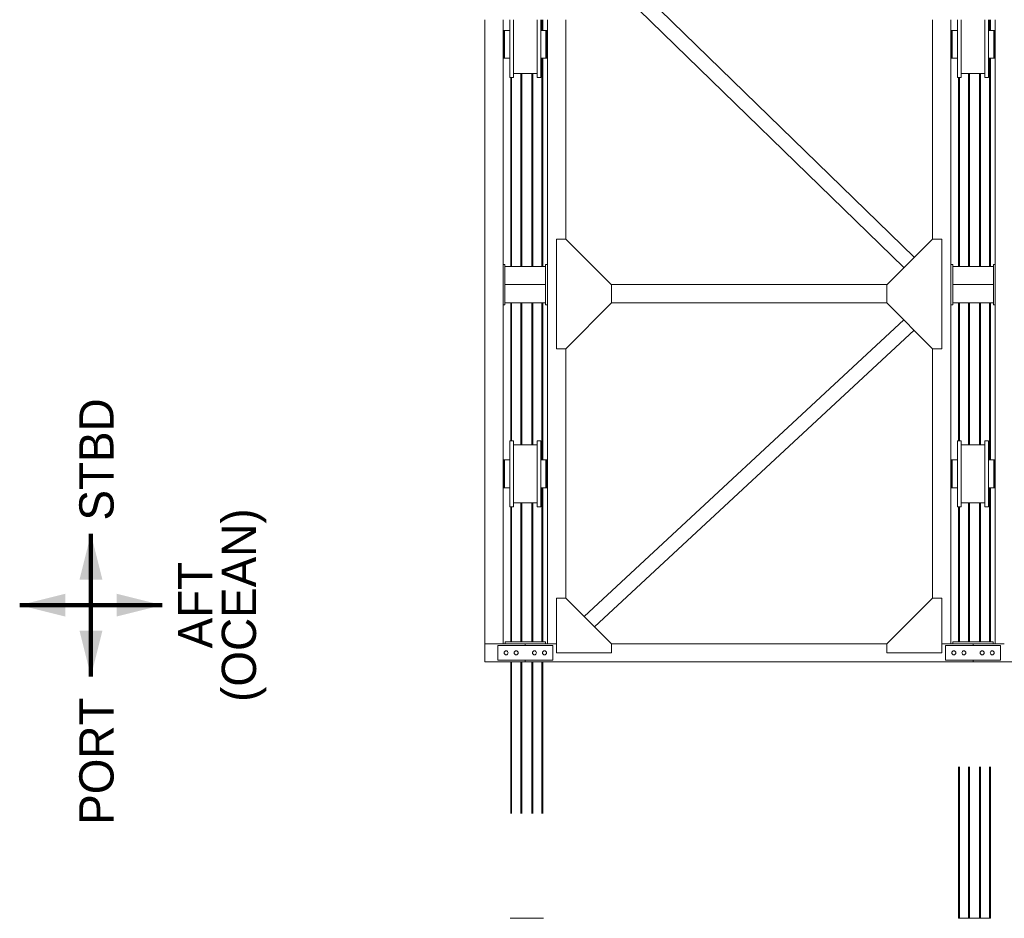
# Model space of a CAD drawing. Header units: millimetres. Extents: x 53746 to 116821, y -810352 to -765802.
# Tile 23 of 256: x 59215 to 64602, y -782120 to -777202. Entities that reach past the tile are written whole.
import ezdxf

# ---------------------------------------------------------------- set-up
doc = ezdxf.new("R2010")
doc.units = ezdxf.units.MM
doc.header["$MEASUREMENT"] = 0
doc.linetypes.add('DGN Style 5', pattern=[1001.403, 429.172714, -572.230286])
doc.linetypes.add('DGN Style 6', pattern=[2720.955009, 1.430576, -572.230286, 1001.403, -572.230286, 1.430576, -572.230286])
for name, color, linetype, lineweight in [('Main Cradle Rails', 7, 'Continuous', 0), ('Side Cradle Stbd', 7, 'Continuous', 0), ('Side Slip Rails', 7, 'Continuous', 0)]:
    doc.layers.add(name, color=color, linetype=linetype, lineweight=lineweight)
doc.styles.add('Style-ENGINEERING', font='ENGINEERING.shx')
doc.styles.add('Style-ENGINEERING_0', font='ENGINEERING.shx')
doc.dimstyles.new('MetricMM', dxfattribs={"dimtxt": 3, "dimasz": 3, "dimexe": 1.5, "dimexo": 1.5, "dimgap": 1.5, "dimtad": 1, "dimdec": 0, "dimzin": 7, "dimtxsty": 'Style-ENGINEERING_0', "dimcen": 0.09, "dimclrd": 1, "dimclre": 1, "dimclrt": 7, "dimadec": 0, "dimazin": 3, "dimtfac": 1, "dimtdec": 0, "dimtofl": 0, "dimtmove": 0, "dimatfit": 3, "dimfxl": 1, "dimtzin": 7, "dimlwd": -1, "dimlwe": 0, "dimarcsym": 0})

# ---------------------------------------------------------------- blocks, each defined once
blk = doc.blocks.new('*U57')
at = {"color": 1, "linetype": 'Continuous', "lineweight": 0}
for points in [[(-25678.5, 8060.7), (-25741, 7810.7), (-25616, 7810.7)], [(-26068.5, 7670.7), (-25818.5, 7608.2), (-25818.5, 7733.2)], [(-25288.5, 7670.7), (-25538.5, 7733.2), (-25538.5, 7608.2)], [(-25678.5, 7280.7), (-25616, 7530.7), (-25741, 7530.7)]]:
    blk.add_solid(points, dxfattribs=at)
at = {"layer": 'Side Cradle Stbd', "color": 7, "linetype": 'Continuous', "lineweight": 0}
for p, q in [((-21173.6, 9574.1), (-22925.7, 11279.3)), ((-21230.2, 9517.5), (-22982.3, 11222.7)), ((-23523.2, 10874.5), (-23523.2, 7459.6)), ((-23423.2, 10874.5), (-23423.2, 7459.6)), ((-23180.8, 7459.6), (-23180.8, 10874.5)), ((-23080.8, 9674.2), (-23080.8, 10874.5)), ((-21073.5, 10874.5), (-21073.5, 9674.2)), ((-20973.5, 10874.5), (-20973.5, 9534.5)), ((-20731.1, 7459.6), (-20731.1, 10874.5)), ((-23423.2, 10779.5), (-23420.8, 10779.5)), ((-23183.8, 10779.5), (-23180.8, 10779.5)), ((-20973.5, 10779.5), (-20971.1, 10779.5)), ((-20917.6, 10739.5), (-20917.6, 10808.8)), ((-20734.1, 10779.5), (-20731.1, 10779.5)), ((-23415.8, 10768.6), (-23415.8, 10739.5)), ((-23367.3, 10670.1), (-23367.3, 10739.5)), ((-23217.3, 10670.1), (-23217.3, 10739.5)), ((-20966.1, 10768.6), (-20966.1, 10739.5)), ((-20966.1, 10739.5), (-20966.1, 10710.3)), ((-20917.6, 10670.1), (-20917.6, 10739.5)), ((-20767.6, 10670.1), (-20767.6, 10739.5)), ((-23420.8, 10699.5), (-23423.2, 10699.5)), ((-23420.8, 10702.5), (-23420.8, 10699.5)), ((-23415.8, 10685.6), (-23415.8, 10669.1)), ((-23415.8, 10669.1), (-23415.8, 10663.3)), ((-23387.3, 10669.1), (-23387.3, 10663.3)), ((-23180.8, 10699.5), (-23183.8, 10699.5)), ((-23183.8, 10685.6), (-23183.8, 10669.1)), ((-23183.8, 10669.1), (-23183.8, 10663.3)), ((-20971.1, 10699.5), (-20973.5, 10699.5)), ((-20971.1, 10702.5), (-20971.1, 10699.5)), ((-20966.1, 10685.6), (-20966.1, 10669.1)), ((-20966.1, 10669.1), (-20966.1, 10663.3)), ((-20937.6, 10669.1), (-20937.6, 10663.3)), ((-20731.1, 10699.5), (-20734.1, 10699.5)), ((-20734.1, 10685.6), (-20734.1, 10669.1)), ((-20734.1, 10669.1), (-20734.1, 10663.3)), ((-23387.3, 10558.3), (-23387.3, 10572.1)), ((-23237.3, 10580.5), (-23367.3, 10580.5)), ((-23237.3, 10558.3), (-23237.3, 10572.1)), ((-20937.6, 10558.3), (-20937.6, 10572.1)), ((-20787.6, 10580.5), (-20917.6, 10580.5)), ((-20787.6, 10558.3), (-20787.6, 10572.1)), ((-23130.8, 9674.2), (-23080.8, 9674.2)), ((-23130.8, 9674.2), (-23130.8, 9074.2)), ((-23080.8, 9674.2), (-22830.8, 9424.2)), ((-21073.5, 9674.2), (-21323.5, 9424.2)), ((-21023.5, 9674.2), (-21073.5, 9674.2)), ((-21023.5, 9674.2), (-21023.5, 9074.2)), ((-23423.8, 9534.5), (-23413.8, 9534.5)), ((-23423.8, 9484.5), (-23423.8, 9534.5)), ((-23413.8, 9534.5), (-23413.8, 9524.5)), ((-23413.8, 9424.5), (-23413.8, 9524.5)), ((-23190.8, 9524.5), (-23413.8, 9524.5)), ((-23190.8, 9534.5), (-23180.8, 9534.5)), ((-23190.8, 9524.5), (-23190.8, 9534.5)), ((-23190.8, 9524.5), (-23190.8, 9424.5)), ((-20973.5, 9534.5), (-20963.5, 9534.5)), ((-20973.5, 9484.5), (-20973.5, 9534.5)), ((-20963.5, 9534.5), (-20963.5, 9524.5)), ((-20963.5, 9424.5), (-20963.5, 9524.5)), ((-20740.5, 9524.5), (-20963.5, 9524.5)), ((-20740.5, 9534.5), (-20730.5, 9534.5)), ((-20740.5, 9524.5), (-20740.5, 9534.5)), ((-20740.5, 9524.5), (-20740.5, 9424.5)), ((-20730.5, 9534.5), (-20730.5, 9484.5)), ((-23413.8, 9424.5), (-23413.8, 9324.5)), ((-23190.8, 9424.5), (-23413.8, 9424.5)), ((-23190.8, 9324.5), (-23190.8, 9424.5)), ((-22831.1, 9424.5), (-21323.2, 9424.5)), ((-22830.8, 9424.2), (-22830.8, 9324.2)), ((-21323.5, 9424.2), (-21323.5, 9324.2)), ((-20963.5, 9424.5), (-20963.5, 9324.5)), ((-20740.5, 9424.5), (-20963.5, 9424.5)), ((-20740.5, 9324.5), (-20740.5, 9424.5)), ((-23190.8, 9324.5), (-23413.8, 9324.5)), ((-23413.8, 9324.5), (-23413.8, 9314.5)), ((-23190.8, 9314.5), (-23190.8, 9324.5)), ((-23080.8, 9074.2), (-22830.8, 9324.2)), ((-21323.5, 9324.5), (-22830.8, 9324.5)), ((-21073.5, 9074.2), (-21323.5, 9324.2)), ((-20740.5, 9324.5), (-20963.5, 9324.5)), ((-20963.5, 9324.5), (-20963.5, 9314.5)), ((-20740.5, 9314.5), (-20740.5, 9324.5)), ((-23413.8, 9314.5), (-23423.8, 9314.5)), ((-23180.8, 9314.5), (-23190.8, 9314.5)), ((-20963.5, 9314.5), (-20973.5, 9314.5)), ((-20973.5, 9314.5), (-20973.5, 7459.6)), ((-20730.5, 9314.5), (-20740.5, 9314.5)), ((-22979.6, 7608.5), (-21231.5, 9232.2)), ((-22923, 7551.8), (-21174.9, 9175.6)), ((-23130.8, 9074.2), (-23080.8, 9074.2)), ((-23080.8, 7709.6), (-23080.8, 9074.2)), ((-21073.5, 9074.2), (-21073.5, 7709.6)), ((-21023.5, 9074.2), (-21073.5, 9074.2)), ((-23367.3, 8548.5), (-23237.3, 8548.5)), ((-20917.6, 8548.5), (-20787.6, 8548.5)), ((-23387.3, 8460.6), (-23387.3, 8459.9)), ((-23387.3, 8458.8), (-23387.3, 8445.4)), ((-20917.6, 8389.5), (-20917.6, 8458.8)), ((-23423.2, 8429.5), (-23420.8, 8429.5)), ((-23420.8, 8426.9), (-23420.8, 8426.4)), ((-23420.8, 8418.9), (-23420.8, 8418.6)), ((-23420.8, 8418.6), (-23420.8, 8418)), ((-23420.8, 8418), (-23420.8, 8418)), ((-23420.8, 8418), (-23420.8, 8417.7)), ((-23415.8, 8418.6), (-23415.8, 8389.5)), ((-23387.3, 8445.4), (-23387.3, 8443.3)), ((-23387.3, 8421.7), (-23387.3, 8418.6)), ((-23183.8, 8429.5), (-23180.8, 8429.5)), ((-20973.5, 8429.5), (-20971.1, 8429.5)), ((-20971.1, 8426.9), (-20971.1, 8426.4)), ((-20971.1, 8418.9), (-20971.1, 8418.6)), ((-20971.1, 8418.6), (-20971.1, 8418)), ((-20971.1, 8418), (-20971.1, 8418)), ((-20971.1, 8418), (-20971.1, 8417.7)), ((-20971.1, 8406.2), (-20971.1, 8404.8)), ((-20966.1, 8418.6), (-20966.1, 8389.5)), ((-20787.6, 8389.5), (-20787.6, 8450.3)), ((-20734.1, 8429.5), (-20731.1, 8429.5)), ((-23420.8, 8361.2), (-23420.8, 8361.1)), ((-23420.8, 8361.1), (-23420.8, 8360.9)), ((-23420.8, 8360.9), (-23420.8, 8360.3)), ((-23420.8, 8360.3), (-23420.8, 8354.1)), ((-23420.8, 8354.1), (-23420.8, 8352.5)), ((-23420.8, 8352.5), (-23420.8, 8349.5)), ((-23367.3, 8320.1), (-23367.3, 8389.5)), ((-23217.3, 8320.1), (-23217.3, 8389.5)), ((-20971.1, 8361.2), (-20971.1, 8361.1)), ((-20971.1, 8361.1), (-20971.1, 8360.9)), ((-20971.1, 8360.9), (-20971.1, 8360.3)), ((-20971.1, 8360.3), (-20971.1, 8354.1)), ((-20971.1, 8354.1), (-20971.1, 8352.5)), ((-20971.1, 8352.5), (-20971.1, 8349.5)), ((-20966.1, 8389.5), (-20966.1, 8360.3)), ((-20917.6, 8320.1), (-20917.6, 8389.5)), ((-20767.6, 8320.1), (-20767.6, 8389.5)), ((-23420.8, 8349.5), (-23423.2, 8349.5)), ((-23415.8, 8335.6), (-23415.8, 8319.1)), ((-23415.8, 8319.1), (-23415.8, 8313.3)), ((-23387.3, 8319.1), (-23387.3, 8313.3)), ((-23180.8, 8349.5), (-23183.8, 8349.5)), ((-23183.8, 8335.6), (-23183.8, 8319.1)), ((-23183.8, 8319.1), (-23183.8, 8313.3)), ((-20971.1, 8349.5), (-20973.5, 8349.5)), ((-20966.1, 8335.6), (-20966.1, 8319.1)), ((-20966.1, 8319.1), (-20966.1, 8313.3)), ((-20937.6, 8319.1), (-20937.6, 8313.3)), ((-20731.1, 8349.5), (-20734.1, 8349.5)), ((-20734.1, 8335.6), (-20734.1, 8319.1)), ((-20734.1, 8319.1), (-20734.1, 8313.3)), ((-23387.3, 8208.3), (-23387.3, 8222.1)), ((-23237.3, 8230.5), (-23367.3, 8230.5)), ((-23237.3, 8208.3), (-23237.3, 8222.1)), ((-20937.6, 8208.3), (-20937.6, 8222.1)), ((-20787.6, 8230.5), (-20917.6, 8230.5)), ((-20787.6, 8208.3), (-20787.6, 8222.1)), ((-23523.2, 7459.6), (-23523.2, 7359.6)), ((-23452, 7449.6), (-23452, 7369.6)), ((-23152, 7449.6), (-23452, 7449.6)), ((-23302, 7459.6), (-23423.2, 7459.6)), ((-23412, 7469.6), (-23412, 7459.6)), ((-23412, 7469.6), (-23387.5, 7469.6)), ((-23302, 7459.6), (-23130.8, 7459.6)), ((-23192, 7469.6), (-23192, 7459.6)), ((-23152, 7369.6), (-23152, 7449.6)), ((-22830.8, 7459.6), (-21323.5, 7459.6)), ((-21002.3, 7449.6), (-21002.3, 7369.6)), ((-20702.3, 7449.6), (-21002.3, 7449.6)), ((-20973.5, 7459.6), (-20852.3, 7459.6)), ((-20962.3, 7469.6), (-20962.3, 7459.6)), ((-20962.3, 7469.6), (-20937.8, 7469.6)), ((-20852.3, 7459.6), (-20681.1, 7459.6)), ((-20742.3, 7469.6), (-20742.3, 7459.6)), ((-20702.3, 7369.6), (-20702.3, 7449.6)), ((-23396, 7409.6), (-23396.8, 7405.4)), ((-23347.8, 7399.4), (-23352, 7398.6)), ((-23241.8, 7405.4), (-23241, 7409.6)), ((-23192.8, 7419.8), (-23189.2, 7417.4)), ((-20946.3, 7409.6), (-20947.1, 7405.4)), ((-20898.1, 7399.4), (-20902.3, 7398.6)), ((-20792.1, 7405.4), (-20791.3, 7409.6)), ((-20743.1, 7419.8), (-20739.5, 7417.4)), ((-23302, 7359.6), (-23523.2, 7359.6)), ((-23452, 7369.6), (-23152, 7369.6)), ((-23302, 7359.6), (-20852.3, 7359.6)), ((-21002.3, 7369.6), (-20702.3, 7369.6)), ((-20852.3, 7359.6), (-18402.6, 7359.6))]:
    blk.add_line(p, q, dxfattribs=at)
at = {"layer": 'Side Cradle Stbd', "color": 7, "linetype": 'Continuous', "lineweight": 0, "flags": 128}
for points in [[(-23387.3, 10739.5), (-23387.3, 10739.5), (-23387.3, 10808.8), (-23387.3, 10867.6), (-23387.3, 10874.5)], [(-23367.3, 10739.5), (-23367.3, 10808.8), (-23367.3, 10867.6), (-23367.3, 10874.5)], [(-23237.3, 10739.5), (-23237.3, 10739.5), (-23237.3, 10808.8), (-23237.3, 10867.6), (-23237.3, 10874.5)], [(-23217.3, 10739.5), (-23217.3, 10808.8), (-23217.3, 10867.6), (-23217.3, 10874.5)], [(-20937.6, 10572.1), (-20937.6, 10611.3), (-20937.6, 10670.1), (-20937.6, 10739.5), (-20937.6, 10808.8), (-20937.6, 10867.6), (-20937.6, 10874.5)], [(-20917.6, 10808.8), (-20917.6, 10808.8), (-20917.6, 10867.6), (-20917.6, 10874.5)], [(-20787.6, 10572.1), (-20787.6, 10611.3), (-20787.6, 10670.1), (-20787.6, 10739.5), (-20787.6, 10808.8), (-20787.6, 10867.6), (-20787.6, 10874.5)], [(-20767.6, 10739.5), (-20767.6, 10808.8), (-20767.6, 10867.6), (-20767.6, 10874.5)], [(-23415.8, 10815.7), (-23415.8, 10815.7), (-23420.8, 10815.7), (-23420.8, 10809.9), (-23420.8, 10793.3), (-23420.8, 10768.6)], [(-23420.8, 10776.4), (-23420.8, 10776.4), (-23420.8, 10776.9), (-23420.8, 10779.5), (-23420.8, 10779.5)], [(-23420.8, 10768.6), (-23420.8, 10768.9), (-23420.8, 10776.4), (-23420.8, 10776.4)], [(-23387.3, 10815.7), (-23415.8, 10815.7), (-23415.8, 10809.9), (-23415.8, 10793.3), (-23415.8, 10768.6), (-23415.8, 10768.6)], [(-23415.8, 10793.3), (-23415.8, 10793.3), (-23415.8, 10768.6), (-23415.8, 10739.5), (-23415.8, 10710.3), (-23415.8, 10685.6)], [(-23387.3, 10808.8), (-23387.3, 10809.9), (-23387.3, 10809.9), (-23387.3, 10810.6), (-23387.3, 10815.7), (-23387.3, 10815.7), (-23387.3, 10815.7)], [(-23387.3, 10768.6), (-23387.3, 10768.6), (-23387.3, 10768.6), (-23387.3, 10771.7), (-23387.3, 10793.3), (-23387.3, 10793.3), (-23387.3, 10795.4), (-23387.3, 10808.8)], [(-23188.8, 10815.7), (-23188.8, 10815.7), (-23217.3, 10815.7)], [(-23183.8, 10815.7), (-23183.8, 10815.7), (-23188.8, 10815.7), (-23188.8, 10815.7)], [(-23188.8, 10815.7), (-23188.8, 10809.9), (-23188.8, 10793.3), (-23188.8, 10768.6), (-23188.8, 10739.5), (-23188.8, 10739.5)], [(-23183.8, 10815.7), (-23183.8, 10809.9), (-23183.8, 10793.3), (-23183.8, 10768.6), (-23183.8, 10739.5), (-23183.8, 10710.3), (-23183.8, 10685.6)], [(-20966.1, 10815.7), (-20966.1, 10815.7), (-20971.1, 10815.7), (-20971.1, 10809.9), (-20971.1, 10793.3), (-20971.1, 10768.6), (-20971.1, 10739.5), (-20971.1, 10710.3), (-20971.1, 10685.6), (-20971.1, 10669.1), (-20971.1, 10663.3), (-20966.1, 10663.3)], [(-20971.1, 10768.6), (-20971.1, 10768.9), (-20971.1, 10776.4), (-20971.1, 10776.4), (-20971.1, 10776.4), (-20971.1, 10776.9), (-20971.1, 10779.5), (-20971.1, 10779.5), (-20971.1, 10779.5)], [(-20937.6, 10815.7), (-20966.1, 10815.7), (-20966.1, 10809.9), (-20966.1, 10793.3), (-20966.1, 10793.3)], [(-20966.1, 10793.3), (-20966.1, 10768.6), (-20966.1, 10768.6)], [(-20937.6, 10809.9), (-20937.6, 10809.9), (-20937.6, 10810.6), (-20937.6, 10815.7), (-20937.6, 10815.7), (-20937.6, 10815.7)], [(-20937.6, 10808.8), (-20937.6, 10809.9), (-20937.6, 10809.9)], [(-20937.6, 10768.6), (-20937.6, 10768.6), (-20937.6, 10768.6), (-20937.6, 10771.7), (-20937.6, 10793.3), (-20937.6, 10793.3), (-20937.6, 10795.4), (-20937.6, 10808.8)], [(-20739.1, 10815.7), (-20739.1, 10815.7), (-20767.6, 10815.7)], [(-20734.1, 10815.7), (-20734.1, 10815.7), (-20739.1, 10815.7), (-20739.1, 10815.7)], [(-20739.1, 10815.7), (-20739.1, 10809.9), (-20739.1, 10793.3), (-20739.1, 10768.6), (-20739.1, 10768.6)], [(-20734.1, 10815.7), (-20734.1, 10809.9), (-20734.1, 10793.3), (-20734.1, 10768.6), (-20734.1, 10739.5), (-20734.1, 10710.3), (-20734.1, 10685.6)], [(-23420.8, 10768.6), (-23420.8, 10768.6), (-23420.8, 10739.5), (-23420.8, 10710.3), (-23420.8, 10685.6), (-23420.8, 10669.1), (-23420.8, 10663.3), (-23415.8, 10663.3)], [(-23420.8, 10767.7), (-23420.8, 10767.7), (-23420.8, 10767.7), (-23420.8, 10768), (-23420.8, 10768), (-23420.8, 10768.6)], [(-23387.3, 10572.1), (-23387.3, 10611.3), (-23387.3, 10670.1), (-23387.3, 10739.5)], [(-23237.3, 10572.1), (-23237.3, 10611.3), (-23237.3, 10670.1), (-23237.3, 10739.5)], [(-23188.8, 10739.5), (-23188.8, 10739.5), (-23188.8, 10710.3), (-23188.8, 10685.6), (-23188.8, 10669.1), (-23188.8, 10663.3), (-23183.8, 10663.3)], [(-20971.1, 10754.8), (-20971.1, 10754.8), (-20971.1, 10754.8), (-20971.1, 10754.8), (-20971.1, 10756.2), (-20971.1, 10767.7), (-20971.1, 10767.7), (-20971.1, 10767.7), (-20971.1, 10768), (-20971.1, 10768), (-20971.1, 10768.6)], [(-20966.1, 10768.6), (-20966.1, 10768.6), (-20966.1, 10739.5)], [(-20966.1, 10739.5), (-20966.1, 10739.5), (-20966.1, 10710.3), (-20966.1, 10685.6)], [(-20937.6, 10710.3), (-20937.6, 10714), (-20937.6, 10739.5)], [(-20739.1, 10768.6), (-20739.1, 10739.5), (-20739.1, 10739.5)], [(-20739.1, 10739.5), (-20739.1, 10739.5), (-20739.1, 10710.3), (-20739.1, 10685.6), (-20739.1, 10669.1), (-20739.1, 10663.3), (-20734.1, 10663.3)], [(-23420.8, 10710.3), (-23420.8, 10710.9), (-23420.8, 10711.1), (-23420.8, 10711.2)], [(-23420.8, 10702.5), (-23420.8, 10704.1), (-23420.8, 10710.3)], [(-23367.3, 10558.3), (-23367.3, 10572.1), (-23367.3, 10611.3), (-23367.3, 10670.1)], [(-23217.3, 10558.3), (-23217.3, 10572.1), (-23217.3, 10611.3), (-23217.3, 10670.1)], [(-20971.1, 10710.3), (-20971.1, 10710.9), (-20971.1, 10711.1), (-20971.1, 10711.2)], [(-20971.1, 10702.5), (-20971.1, 10704.1), (-20971.1, 10710.3)], [(-20917.6, 10558.3), (-20917.6, 10572.1), (-20917.6, 10611.3), (-20917.6, 10670.1)], [(-20767.6, 10558.3), (-20767.6, 10572.1), (-20767.6, 10611.3), (-20767.6, 10670.1)], [(-23415.8, 10663.3), (-23415.8, 10663.3), (-23387.3, 10663.3)], [(-23217.3, 10663.3), (-23188.8, 10663.3), (-23188.8, 10663.3)], [(-20966.1, 10663.3), (-20966.1, 10663.3), (-20937.6, 10663.3)], [(-20767.6, 10663.3), (-20739.1, 10663.3), (-20739.1, 10663.3)], [(-23367.3, 10558.3), (-23367.3, 10558.3), (-23387.3, 10558.3)], [(-23217.3, 10558.3), (-23217.3, 10558.3), (-23237.3, 10558.3)], [(-20917.6, 10558.3), (-20917.6, 10558.3), (-20937.6, 10558.3)], [(-20767.6, 10558.3), (-20767.6, 10558.3), (-20787.6, 10558.3)], [(-23423.8, 9314.5), (-23423.8, 9334), (-23423.8, 9424.5), (-23423.8, 9484.5)], [(-20973.5, 9314.5), (-20973.5, 9334), (-20973.5, 9424.5), (-20973.5, 9484.5)], [(-20730.5, 9484.5), (-20730.5, 9424.5), (-20730.5, 9334), (-20730.5, 9314.5)], [(-23387.3, 8389.5), (-23387.3, 8389.5), (-23387.3, 8458.8), (-23387.3, 8517.6), (-23387.3, 8556.9), (-23387.3, 8570.7), (-23367.3, 8570.7), (-23367.3, 8570.7)], [(-23367.3, 8389.5), (-23367.3, 8458.8), (-23367.3, 8517.6), (-23367.3, 8556.9), (-23367.3, 8570.7)], [(-23237.3, 8222.1), (-23237.3, 8261.3), (-23237.3, 8320.1), (-23237.3, 8389.5), (-23237.3, 8458.8), (-23237.3, 8517.6), (-23237.3, 8556.9), (-23237.3, 8570.7), (-23217.3, 8570.7), (-23217.3, 8570.7)], [(-23217.3, 8389.5), (-23217.3, 8458.8), (-23217.3, 8517.6), (-23217.3, 8556.9), (-23217.3, 8570.7)], [(-20937.6, 8222.1), (-20937.6, 8261.3), (-20937.6, 8320.1), (-20937.6, 8389.5), (-20937.6, 8458.8), (-20937.6, 8517.6), (-20937.6, 8556.9), (-20937.6, 8570.7), (-20917.6, 8570.7), (-20917.6, 8570.7)], [(-20917.6, 8458.8), (-20917.6, 8458.8), (-20917.6, 8517.6), (-20917.6, 8556.9), (-20917.6, 8570.7)], [(-20787.6, 8450.3), (-20787.6, 8458.8), (-20787.6, 8517.6), (-20787.6, 8556.9), (-20787.6, 8570.7), (-20767.6, 8570.7), (-20767.6, 8570.7)], [(-20767.6, 8389.5), (-20767.6, 8458.8), (-20767.6, 8517.6), (-20767.6, 8556.9), (-20767.6, 8570.7)], [(-23415.8, 8465.7), (-23415.8, 8465.7), (-23420.8, 8465.7), (-23420.8, 8459.9), (-23420.8, 8443.3), (-23420.8, 8418.6), (-23420.8, 8389.5), (-23420.8, 8360.3), (-23420.8, 8335.6), (-23420.8, 8319.1), (-23420.8, 8313.3), (-23415.8, 8313.3)], [(-23387.3, 8465.7), (-23415.8, 8465.7), (-23415.8, 8459.9), (-23415.8, 8443.3), (-23415.8, 8418.6), (-23415.8, 8418.6)], [(-23387.3, 8465.7), (-23387.3, 8465.7), (-23387.3, 8460.6)], [(-23387.3, 8459.9), (-23387.3, 8459.9), (-23387.3, 8458.8)], [(-23188.8, 8465.7), (-23188.8, 8465.7), (-23217.3, 8465.7)], [(-23183.8, 8465.7), (-23183.8, 8465.7), (-23188.8, 8465.7), (-23188.8, 8465.7)], [(-23188.8, 8465.7), (-23188.8, 8459.9), (-23188.8, 8443.3), (-23188.8, 8418.6), (-23188.8, 8389.5), (-23188.8, 8389.5)], [(-23183.8, 8465.7), (-23183.8, 8459.9), (-23183.8, 8443.3), (-23183.8, 8418.6), (-23183.8, 8389.5), (-23183.8, 8360.3), (-23183.8, 8335.6)], [(-20966.1, 8465.7), (-20966.1, 8465.7), (-20971.1, 8465.7), (-20971.1, 8459.9), (-20971.1, 8443.3), (-20971.1, 8418.6), (-20971.1, 8389.5), (-20971.1, 8360.3), (-20971.1, 8335.6), (-20971.1, 8319.1), (-20971.1, 8313.3), (-20966.1, 8313.3)], [(-20937.6, 8465.7), (-20966.1, 8465.7), (-20966.1, 8459.9), (-20966.1, 8443.3), (-20966.1, 8418.6), (-20966.1, 8418.6)], [(-20966.1, 8459.9), (-20966.1, 8459.9), (-20966.1, 8443.3), (-20966.1, 8443.3)], [(-20937.6, 8459.9), (-20937.6, 8459.9), (-20937.6, 8460.6), (-20937.6, 8465.7), (-20937.6, 8465.7)], [(-20937.6, 8458.8), (-20937.6, 8459.9), (-20937.6, 8459.9)], [(-20937.6, 8418.6), (-20937.6, 8418.6), (-20937.6, 8418.6), (-20937.6, 8421.7), (-20937.6, 8443.3), (-20937.6, 8443.3), (-20937.6, 8445.4), (-20937.6, 8458.8)], [(-20739.1, 8465.7), (-20739.1, 8465.7), (-20767.6, 8465.7)], [(-20734.1, 8465.7), (-20734.1, 8465.7), (-20739.1, 8465.7), (-20739.1, 8465.7)], [(-20739.1, 8465.7), (-20739.1, 8459.9), (-20739.1, 8443.3), (-20739.1, 8418.6), (-20739.1, 8418.6)], [(-20734.1, 8465.7), (-20734.1, 8459.9), (-20734.1, 8443.3), (-20734.1, 8418.6), (-20734.1, 8389.5), (-20734.1, 8360.3), (-20734.1, 8335.6)], [(-23420.8, 8429.5), (-23420.8, 8429.5), (-23420.8, 8426.9)], [(-23420.8, 8426.4), (-23420.8, 8426.4), (-23420.8, 8418.9)], [(-23415.8, 8443.3), (-23415.8, 8443.3), (-23415.8, 8418.6), (-23415.8, 8389.5)], [(-23387.3, 8443.3), (-23387.3, 8443.3), (-23387.3, 8421.7)], [(-20971.1, 8429.5), (-20971.1, 8429.5), (-20971.1, 8426.9)], [(-20971.1, 8426.4), (-20971.1, 8426.4), (-20971.1, 8426.4), (-20971.1, 8418.9)], [(-20971.1, 8417.7), (-20971.1, 8417.7), (-20971.1, 8417.7), (-20971.1, 8406.2)], [(-20966.1, 8418.6), (-20966.1, 8418.6), (-20966.1, 8389.5)], [(-20739.1, 8418.6), (-20739.1, 8389.5), (-20739.1, 8389.5)], [(-23415.8, 8389.5), (-23415.8, 8389.5), (-23415.8, 8360.3), (-23415.8, 8335.6)], [(-23387.3, 8222.1), (-23387.3, 8261.3), (-23387.3, 8320.1), (-23387.3, 8389.5)], [(-23188.8, 8389.5), (-23188.8, 8389.5), (-23188.8, 8360.3), (-23188.8, 8335.6), (-23188.8, 8319.1), (-23188.8, 8313.3), (-23183.8, 8313.3)], [(-20966.1, 8389.5), (-20966.1, 8389.5), (-20966.1, 8360.3), (-20966.1, 8335.6)], [(-20937.6, 8360.3), (-20937.6, 8364), (-20937.6, 8389.5)], [(-20787.6, 8222.1), (-20787.6, 8261.3), (-20787.6, 8320.1), (-20787.6, 8389.5)], [(-20739.1, 8389.5), (-20739.1, 8389.5), (-20739.1, 8360.3)], [(-20739.1, 8360.3), (-20739.1, 8360.3), (-20739.1, 8335.6), (-20739.1, 8319.1), (-20739.1, 8313.3), (-20734.1, 8313.3)], [(-23415.8, 8313.3), (-23415.8, 8313.3), (-23387.3, 8313.3)], [(-23367.3, 8208.3), (-23367.3, 8222.1), (-23367.3, 8261.3), (-23367.3, 8320.1)], [(-23217.3, 8208.3), (-23217.3, 8222.1), (-23217.3, 8261.3), (-23217.3, 8320.1)], [(-23217.3, 8313.3), (-23188.8, 8313.3), (-23188.8, 8313.3)], [(-20966.1, 8313.3), (-20966.1, 8313.3), (-20937.6, 8313.3)], [(-20917.6, 8208.3), (-20917.6, 8222.1), (-20917.6, 8261.3), (-20917.6, 8320.1)], [(-20767.6, 8208.3), (-20767.6, 8222.1), (-20767.6, 8261.3), (-20767.6, 8320.1)], [(-20767.6, 8313.3), (-20739.1, 8313.3), (-20739.1, 8313.3)], [(-23367.3, 8208.3), (-23367.3, 8208.3), (-23387.3, 8208.3)], [(-23217.3, 8208.3), (-23217.3, 8208.3), (-23237.3, 8208.3)], [(-20917.6, 8208.3), (-20917.6, 8208.3), (-20937.6, 8208.3)], [(-20767.6, 8208.3), (-20767.6, 8208.3), (-20787.6, 8208.3)], [(-22830.8, 7409.6), (-23130.8, 7409.6), (-23130.8, 7709.6), (-23080.8, 7709.6), (-22830.8, 7459.6), (-22830.8, 7409.6)], [(-21323.5, 7409.6), (-21023.5, 7409.6), (-21023.5, 7709.6), (-21073.5, 7709.6), (-21323.5, 7459.6), (-21323.5, 7409.6)], [(-23523.2, 7459.6), (-23523.2, 7459.6), (-23423.2, 7459.6), (-23423.2, 7459.6)], [(-23387.5, 7469.6), (-23302, 7469.6), (-23252, 7469.6), (-23192, 7469.6)], [(-23302, 7449.6), (-23302, 7459.6), (-23302, 7459.6)], [(-21023.5, 7459.6), (-20973.5, 7459.6), (-20973.5, 7459.6)], [(-20937.8, 7469.6), (-20852.3, 7469.6), (-20802.3, 7469.6), (-20742.3, 7469.6)], [(-20852.3, 7449.6), (-20852.3, 7459.6), (-20852.3, 7459.6)], [(-23396.8, 7405.4), (-23399.2, 7401.8), (-23402.8, 7399.4), (-23407, 7398.6), (-23411.2, 7399.4), (-23414.8, 7401.8), (-23417.2, 7405.4), (-23418, 7409.6), (-23417.2, 7413.8), (-23414.8, 7417.4), (-23411.2, 7419.8), (-23407, 7420.6), (-23402.8, 7419.8), (-23399.2, 7417.4), (-23396.8, 7413.8), (-23396, 7409.6)], [(-23352, 7398.6), (-23356.2, 7399.4), (-23359.8, 7401.8), (-23362.2, 7405.4), (-23363, 7409.6), (-23362.2, 7413.8), (-23359.8, 7417.4), (-23356.2, 7419.8), (-23352, 7420.6), (-23347.8, 7419.8), (-23344.2, 7417.4), (-23341.8, 7413.8), (-23341, 7409.6), (-23341.8, 7405.4), (-23344.2, 7401.8), (-23347.8, 7399.4)], [(-23241, 7409.6), (-23241.8, 7413.8), (-23244.2, 7417.4), (-23247.8, 7419.8), (-23252, 7420.6), (-23256.2, 7419.8), (-23259.8, 7417.4), (-23262.2, 7413.8), (-23263, 7409.6), (-23262.2, 7405.4), (-23259.8, 7401.8), (-23256.2, 7399.4), (-23252, 7398.6), (-23247.8, 7399.4), (-23244.2, 7401.8), (-23241.8, 7405.4)], [(-23189.2, 7417.4), (-23186.8, 7413.8), (-23186, 7409.6), (-23186.8, 7405.4), (-23189.2, 7401.8), (-23192.8, 7399.4), (-23197, 7398.6), (-23201.2, 7399.4), (-23204.8, 7401.8), (-23207.2, 7405.4), (-23208, 7409.6), (-23207.2, 7413.8), (-23204.8, 7417.4), (-23201.2, 7419.8), (-23197, 7420.6), (-23192.8, 7419.8)], [(-20947.1, 7405.4), (-20949.5, 7401.8), (-20953.1, 7399.4), (-20957.3, 7398.6), (-20961.5, 7399.4), (-20965.1, 7401.8), (-20967.4, 7405.4), (-20968.3, 7409.6), (-20967.4, 7413.8), (-20965.1, 7417.4), (-20961.5, 7419.8), (-20957.3, 7420.6), (-20953.1, 7419.8), (-20949.5, 7417.4), (-20947.1, 7413.8), (-20946.3, 7409.6)], [(-20902.3, 7398.6), (-20906.5, 7399.4), (-20910.1, 7401.8), (-20912.4, 7405.4), (-20913.3, 7409.6), (-20912.4, 7413.8), (-20910.1, 7417.4), (-20906.5, 7419.8), (-20902.3, 7420.6), (-20898.1, 7419.8), (-20894.5, 7417.4), (-20892.1, 7413.8), (-20891.3, 7409.6), (-20892.1, 7405.4), (-20894.5, 7401.8), (-20898.1, 7399.4)], [(-20791.3, 7409.6), (-20792.1, 7413.8), (-20794.5, 7417.4), (-20798.1, 7419.8), (-20802.3, 7420.6), (-20806.5, 7419.8), (-20810.1, 7417.4), (-20812.4, 7413.8), (-20813.3, 7409.6), (-20812.4, 7405.4), (-20810.1, 7401.8), (-20806.5, 7399.4), (-20802.3, 7398.6), (-20798.1, 7399.4), (-20794.5, 7401.8), (-20792.1, 7405.4)], [(-20739.5, 7417.4), (-20737.1, 7413.8), (-20736.3, 7409.6), (-20737.1, 7405.4), (-20739.5, 7401.8), (-20743.1, 7399.4), (-20747.3, 7398.6), (-20751.5, 7399.4), (-20755.1, 7401.8), (-20757.4, 7405.4), (-20758.3, 7409.6), (-20757.4, 7413.8), (-20755.1, 7417.4), (-20751.5, 7419.8), (-20747.3, 7420.6), (-20743.1, 7419.8)], [(-23302, 7359.6), (-23302, 7359.6), (-23302, 7369.6)], [(-20852.3, 7359.6), (-20852.3, 7359.6), (-20852.3, 7369.6)]]:
    blk.add_lwpolyline(points, dxfattribs=at)
at = {"layer": 'Side Slip Rails', "color": 7, "linetype": 'Continuous', "lineweight": 0}
for p, q in [((-23211.3, 10815.7), (-23211.3, 10874.5)), ((-23206.6, 10815.7), (-23206.6, 10874.5)), ((-20761.3, 10874.5), (-20761.3, 10815.7)), ((-20756.6, 10874.5), (-20756.6, 10815.7)), ((-23211.3, 9524.5), (-23211.3, 10663.3)), ((-23206.6, 9524.5), (-23206.6, 10663.3)), ((-20761.3, 10663.3), (-20761.3, 9524.5)), ((-20756.6, 10663.3), (-20756.6, 9524.5)), ((-23326.6, 9524.5), (-23326.6, 10580.5)), ((-23321.6, 9524.5), (-23321.6, 10580.5)), ((-23266.6, 9524.5), (-23266.6, 10580.5)), ((-23261.6, 9524.5), (-23261.6, 10580.5)), ((-20876.6, 10580.5), (-20876.6, 9524.5)), ((-20871.6, 10580.5), (-20871.6, 9524.5)), ((-20816.6, 10580.5), (-20816.6, 9524.5)), ((-20811.6, 10580.5), (-20811.6, 9524.5)), ((-23381.6, 9524.5), (-23381.6, 10558.3)), ((-23377, 9524.5), (-23377, 10558.3)), ((-20931.6, 10558.3), (-20931.6, 9524.5)), ((-20927, 10558.3), (-20927, 9524.5)), ((-23381.6, 8570.7), (-23381.6, 9324.5)), ((-23377, 8570.7), (-23377, 9324.5)), ((-23326.6, 8548.5), (-23326.6, 9324.5)), ((-23321.6, 8548.5), (-23321.6, 9324.5)), ((-23266.6, 8548.5), (-23266.6, 9324.5)), ((-23261.6, 8548.5), (-23261.6, 9324.5)), ((-23211.3, 8465.7), (-23211.3, 9324.5)), ((-23206.6, 8465.7), (-23206.6, 9324.5)), ((-20931.6, 9324.5), (-20931.6, 8570.7)), ((-20927, 9324.5), (-20927, 8570.7)), ((-20876.6, 9324.5), (-20876.6, 8548.5)), ((-20871.6, 9324.5), (-20871.6, 8548.5)), ((-20816.6, 9324.5), (-20816.6, 8548.5)), ((-20811.6, 9324.5), (-20811.6, 8548.5)), ((-20761.3, 9324.5), (-20761.3, 8465.7)), ((-20756.6, 9324.5), (-20756.6, 8465.7)), ((-23211.3, 7469.6), (-23211.3, 8313.3)), ((-23206.6, 7469.6), (-23206.6, 8313.3)), ((-20761.3, 8313.3), (-20761.3, 7469.6)), ((-20756.6, 8313.3), (-20756.6, 7469.6)), ((-23381.6, 7469.6), (-23381.6, 8208.3)), ((-23377, 7469.6), (-23377, 8208.3)), ((-23326.6, 7469.6), (-23326.6, 8230.5)), ((-23321.6, 7469.6), (-23321.6, 8230.5)), ((-23266.6, 7469.6), (-23266.6, 8230.5)), ((-23261.6, 7469.6), (-23261.6, 8230.5)), ((-20931.6, 8208.3), (-20931.6, 7469.6)), ((-20927, 8208.3), (-20927, 7469.6)), ((-20876.6, 8230.5), (-20876.6, 7469.6)), ((-20871.6, 8230.5), (-20871.6, 7469.6)), ((-20816.6, 8230.5), (-20816.6, 7469.6)), ((-20811.6, 8230.5), (-20811.6, 7469.6))]:
    blk.add_line(p, q, dxfattribs=at)
at = {"layer": 'Side Slip Rails', "color": 7, "linetype": 'DGN Style 6', "lineweight": 0}
for p, q in [((-23381.6, 5957), (-23381.6, 7359.6)), ((-23377, 5957), (-23377, 7359.6)), ((-23326.6, 5957), (-23326.6, 7359.6)), ((-23321.6, 5957), (-23321.6, 7359.6)), ((-23266.6, 5957), (-23266.6, 7359.6)), ((-23261.6, 5957), (-23261.6, 7359.6)), ((-23211.3, 5957), (-23211.3, 7359.6)), ((-23206.6, 5957), (-23206.6, 7359.6)), ((-20931.6, 7359.6), (-20931.6, 5957)), ((-20927, 7359.6), (-20927, 5957)), ((-20876.6, 7359.6), (-20876.6, 5957)), ((-20871.6, 7359.6), (-20871.6, 5957)), ((-20816.6, 7359.6), (-20816.6, 5957)), ((-20811.6, 7359.6), (-20811.6, 5957)), ((-20761.3, 7359.6), (-20761.3, 5957)), ((-20756.6, 7359.6), (-20756.6, 5957))]:
    blk.add_line(p, q, dxfattribs=at)
at = {"layer": 'Side Slip Rails', "color": 7, "linetype": 'Continuous', "lineweight": 0, "flags": 128}
for points in [[(-23326.6, 5957), (-23377, 5957), (-23378.8, 5957), (-23380.3, 5957), (-23381.3, 5957), (-23381.6, 5957), (-23381.6, 5957)], [(-23261.6, 5957), (-23261.6, 5957), (-23262, 5957), (-23263.1, 5957), (-23264.7, 5957), (-23266.6, 5957), (-23321.6, 5957), (-23323.6, 5957), (-23325.2, 5957), (-23326.3, 5957), (-23326.6, 5957), (-23326.6, 5957)], [(-23206.6, 5957), (-23206.6, 5957), (-23207, 5957), (-23208, 5957), (-23209.5, 5957), (-23211.3, 5957), (-23261.6, 5957)], [(-20931.6, 5957), (-20931.6, 5957), (-20931.3, 5957), (-20930.3, 5957), (-20928.8, 5957), (-20927, 5957), (-20876.6, 5957)], [(-20876.6, 5957), (-20876.6, 5957), (-20876.3, 5957), (-20875.2, 5957), (-20873.6, 5957), (-20871.6, 5957), (-20816.6, 5957), (-20814.7, 5957), (-20813.1, 5957), (-20812, 5957), (-20811.6, 5957), (-20811.6, 5957)], [(-20811.6, 5957), (-20761.3, 5957), (-20759.5, 5957), (-20758, 5957), (-20757, 5957), (-20756.6, 5957), (-20756.6, 5957)]]:
    blk.add_lwpolyline(points, dxfattribs=at)
at = {"color": 7, "linetype": 'DGN Style 5', "lineweight": 0, "char_height": 187.5, "attachment_point": 5, "rotation": 90, "line_spacing_factor": 0.6, "style": 'Style-ENGINEERING'}
for s, insert in [('STBD', (-25647.2, 8467.9)), ('(OCEAN)', (-24840.8, 7670.7)), ('AFT', (-25108.5, 7670.7)), ('PORT', (-25647.2, 6816.9))]:
    blk.add_mtext(s, dxfattribs=dict(at, insert=insert))
at = {"color": 1, "linetype": 'Continuous'}
for points in [[(-25678.5, 8060.7), (-25678.5, 7670.7)], [(-26068.5, 7670.7), (-25678.5, 7670.7)], [(-25288.5, 7670.7), (-25678.5, 7670.7)], [(-25678.5, 7280.7), (-25678.5, 7670.7)]]:
    blk.add_leader(points, dimstyle='MetricMM', override={"dimtxt": 250, "dimasz": 250, "dimgap": 125, "dimclrd": 0, "dimlwd": 65534}, dxfattribs=at)

msp = doc.modelspace()

# ---------------------------------------------------------------- block references
at = {"layer": 'Main Cradle Rails', "color": 7, "linetype": 'Continuous', "lineweight": 0}
msp.add_blockref('*U57', (85283.05, -788076.95), dxfattribs=at)

doc.saveas('drawing.dxf')
